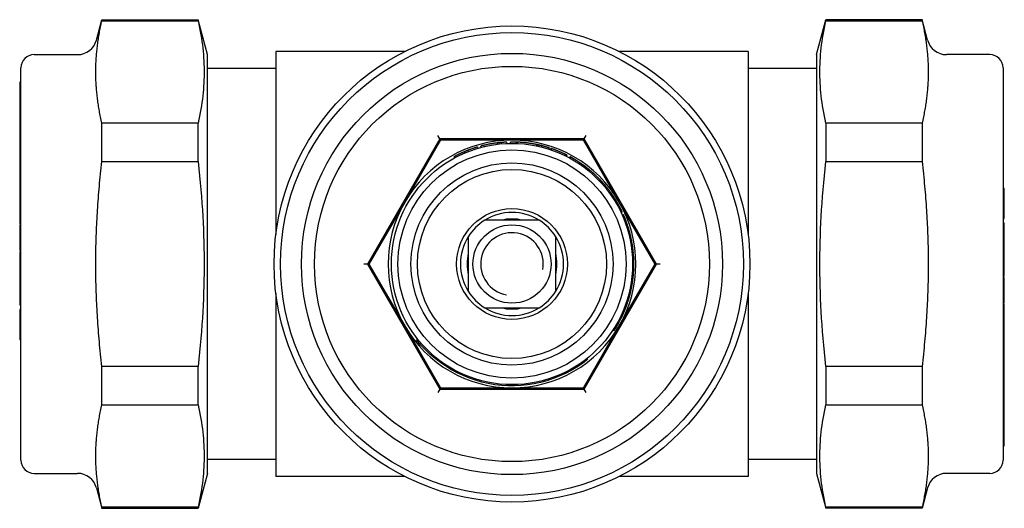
# Model space of a CAD drawing. Header units: millimetres. Extents: x 56 to 3776, y 27 to 364.
# Tile 9 of 15: x 280 to 356, y 327 to 364. Entities that reach past the tile are written whole.
import ezdxf

# ---------------------------------------------------------------- set-up
doc = ezdxf.new("R2010")
doc.units = ezdxf.units.MM
doc.layers.add('DETAIL', color=2, linetype='Continuous')

msp = doc.modelspace()

# ---------------------------------------------------------------- linework, layer by layer
at = {"layer": 'DETAIL'}
for p, q in [((286.06, 362.565), (286.481, 364.133)), ((286.481, 364.056), (286.481, 364.133)), ((286.481, 364.133), (293.858, 364.133)), ((286.481, 364.056), (293.858, 364.056)), ((293.858, 364.056), (293.858, 364.133)), ((294.576, 361.453), (293.858, 364.133)), ((341.303, 361.453), (342.021, 364.133)), ((342.021, 364.133), (342.021, 364.056)), ((349.398, 364.133), (342.021, 364.133)), ((342.021, 364.056), (349.398, 364.056)), ((349.398, 364.133), (349.398, 364.056)), ((349.818, 362.565), (349.398, 364.133)), ((281.276, 361.453), (284.611, 361.453)), ((294.576, 329.353), (294.576, 361.453)), ((299.829, 361.703), (299.829, 347.659)), ((309.731, 361.703), (299.829, 361.703)), ((336.049, 361.703), (326.147, 361.703)), ((336.049, 361.703), (336.049, 347.66)), ((341.303, 361.453), (341.303, 329.353)), ((354.603, 361.453), (351.267, 361.453)), ((280.276, 330.353), (280.276, 360.453)), ((299.829, 360.403), (294.576, 360.403)), ((341.303, 360.403), (336.049, 360.403)), ((355.603, 360.453), (355.603, 330.353)), ((280.176, 359.353), (280.176, 356.728)), ((280.276, 359.353), (280.176, 359.353)), ((280.176, 356.728), (280.176, 356.543)), ((280.276, 356.728), (280.176, 356.728)), ((280.176, 356.543), (280.176, 356.119)), ((280.276, 356.543), (280.176, 356.543)), ((280.176, 356.119), (280.176, 355.946)), ((280.276, 356.119), (280.176, 356.119)), ((280.176, 355.946), (280.176, 355.525)), ((280.276, 355.946), (280.176, 355.946)), ((286.481, 353.265), (286.481, 356.195)), ((293.858, 356.195), (286.481, 356.195)), ((293.858, 353.265), (293.858, 356.195)), ((342.021, 356.195), (342.021, 353.265)), ((349.398, 356.195), (342.021, 356.195)), ((349.398, 356.195), (349.398, 353.265)), ((280.176, 355.525), (280.176, 355.34)), ((280.276, 355.525), (280.176, 355.525)), ((280.276, 355.34), (280.176, 355.34)), ((280.176, 355.34), (280.176, 355.118)), ((280.176, 355.118), (280.176, 354.529)), ((280.276, 355.118), (280.176, 355.118)), ((312.397, 355.003), (306.854, 345.403)), ((312.397, 355.003), (312.257, 355.246)), ((312.397, 355.003), (312.455, 354.903)), ((323.482, 355.003), (312.397, 355.003)), ((323.482, 355.003), (323.424, 354.903)), ((323.482, 355.003), (323.622, 355.246)), ((329.024, 345.403), (323.482, 355.003)), ((280.176, 354.529), (280.176, 354.289)), ((280.276, 354.529), (280.176, 354.529)), ((280.176, 354.289), (280.176, 353.705)), ((280.276, 354.289), (280.176, 354.289)), ((312.455, 354.903), (309.712, 350.153)), ((317.939, 354.903), (312.455, 354.903)), ((315.345, 354.282), (315.317, 354.378)), ((315.564, 354.343), (315.538, 354.439)), ((315.813, 354.405), (315.79, 354.503)), ((316.865, 354.59), (316.854, 354.69)), ((317.139, 354.618), (317.13, 354.718)), ((317.558, 354.645), (317.554, 354.745)), ((317.826, 354.752), (317.824, 354.752)), ((317.825, 354.652), (317.824, 354.752)), ((317.827, 354.652), (317.826, 354.752)), ((323.424, 354.903), (317.939, 354.903)), ((318.293, 354.646), (318.297, 354.746)), ((318.392, 354.642), (318.397, 354.742)), ((319.816, 354.461), (319.836, 354.559)), ((319.92, 354.439), (319.941, 354.536)), ((320.016, 354.417), (320.039, 354.514)), ((320.212, 354.37), (320.236, 354.467)), ((320.777, 354.207), (320.808, 354.302)), ((320.895, 354.168), (320.927, 354.263)), ((320.974, 354.141), (321.007, 354.236)), ((326.167, 350.153), (323.424, 354.903)), ((280.176, 353.705), (280.176, 353.448)), ((280.276, 353.705), (280.176, 353.705)), ((313.556, 353.548), (313.508, 353.636)), ((313.541, 353.654), (313.539, 353.653)), ((313.586, 353.565), (313.539, 353.653)), ((313.588, 353.566), (313.541, 353.654)), ((314.337, 353.923), (314.298, 354.015)), ((314.607, 354.032), (314.571, 354.125)), ((322.056, 353.686), (322.101, 353.776)), ((322.129, 353.65), (322.174, 353.739)), ((322.34, 353.539), (322.387, 353.627)), ((322.413, 353.499), (322.461, 353.587)), ((280.276, 353.448), (280.176, 353.448)), ((280.176, 353.448), (280.176, 353.437)), ((280.176, 353.437), (280.176, 353.226)), ((280.276, 353.437), (280.176, 353.437)), ((280.176, 353.226), (280.176, 351.631)), ((280.276, 353.226), (280.176, 353.226)), ((286.481, 353.265), (293.858, 353.265)), ((323.403, 352.867), (323.462, 352.948)), ((323.468, 352.819), (323.528, 352.899)), ((323.64, 352.687), (323.702, 352.766)), ((323.677, 352.659), (323.739, 352.737)), ((323.678, 352.657), (323.74, 352.736)), ((323.74, 352.736), (323.739, 352.737)), ((342.021, 353.265), (349.398, 353.265)), ((280.176, 351.631), (280.176, 351.548)), ((280.276, 351.631), (280.176, 351.631)), ((280.176, 351.548), (280.176, 351.447)), ((280.276, 351.548), (280.176, 351.548)), ((280.176, 351.447), (280.176, 350.923)), ((280.276, 351.447), (280.176, 351.447)), ((324.635, 351.785), (324.707, 351.854)), ((324.739, 351.82), (324.667, 351.752)), ((324.719, 351.842), (324.707, 351.854)), ((324.825, 351.579), (324.9, 351.646)), ((324.827, 351.578), (324.901, 351.645)), ((324.901, 351.645), (324.9, 351.646)), ((355.603, 351.219), (355.703, 351.219)), ((355.703, 350.935), (355.703, 351.219)), ((280.176, 350.923), (280.176, 350.702)), ((280.276, 350.923), (280.176, 350.923)), ((280.176, 350.702), (280.176, 350.172)), ((280.276, 350.702), (280.176, 350.702)), ((325.621, 350.556), (325.704, 350.612)), ((325.73, 350.573), (325.647, 350.518)), ((325.714, 350.597), (325.704, 350.612)), ((355.603, 350.935), (355.703, 350.935)), ((355.703, 348.993), (355.703, 350.935)), ((280.176, 350.172), (280.176, 349.554)), ((280.276, 350.172), (280.176, 350.172)), ((309.712, 350.153), (306.97, 345.403)), ((325.965, 350.002), (326.052, 350.052)), ((326.044, 349.862), (326.131, 349.91)), ((328.909, 345.403), (326.167, 350.153)), ((280.176, 349.554), (280.176, 349.326)), ((280.276, 349.554), (280.176, 349.554)), ((280.176, 349.326), (280.176, 348.473)), ((280.276, 349.326), (280.176, 349.326)), ((326.31, 349.339), (326.4, 349.382)), ((326.398, 349.147), (326.489, 349.188)), ((355.603, 348.993), (355.703, 348.993)), ((355.703, 348.879), (355.703, 348.993)), ((280.276, 348.473), (280.176, 348.473)), ((280.176, 348.415), (280.176, 348.371)), ((280.276, 348.415), (280.176, 348.415)), ((280.176, 348.371), (280.176, 346.899)), ((280.276, 348.371), (280.176, 348.371)), ((320.032, 348.753), (315.847, 348.753)), ((355.603, 348.879), (355.703, 348.879)), ((355.603, 348.555), (355.703, 348.555)), ((355.603, 348.491), (355.703, 348.491)), ((355.603, 348.193), (355.703, 348.193)), ((355.703, 348.491), (355.703, 348.555)), ((355.703, 348.193), (355.703, 348.491)), ((355.703, 346.512), (355.703, 348.193)), ((314.589, 347.496), (314.589, 343.31)), ((321.289, 343.31), (321.289, 347.496)), ((326.787, 348.101), (326.883, 348.13)), ((326.859, 347.854), (326.955, 347.88)), ((280.176, 346.899), (280.176, 346.843)), ((280.276, 346.899), (280.176, 346.899)), ((280.176, 346.843), (280.176, 346.453)), ((280.276, 346.843), (280.176, 346.843)), ((327.082, 346.809), (327.181, 346.825)), ((280.176, 346.453), (280.176, 346.437)), ((280.276, 346.437), (280.176, 346.437)), ((280.176, 346.331), (280.176, 346.286)), ((280.276, 346.331), (280.176, 346.331)), ((280.176, 346.286), (280.176, 346.25)), ((280.276, 346.286), (280.176, 346.286)), ((280.176, 346.25), (280.176, 345.271)), ((280.276, 346.25), (280.176, 346.25)), ((327.12, 346.537), (327.219, 346.549)), ((327.149, 346.262), (327.249, 346.271)), ((327.158, 346.169), (327.257, 346.178)), ((327.161, 346.123), (327.261, 346.131)), ((355.603, 346.512), (355.703, 346.512)), ((355.603, 346.466), (355.703, 346.466)), ((355.703, 346.466), (355.703, 346.512)), ((355.703, 345.536), (355.703, 346.466)), ((280.176, 345.271), (280.176, 344.34)), ((306.854, 345.403), (306.574, 345.403)), ((306.854, 345.403), (306.97, 345.403)), ((306.854, 345.403), (312.397, 335.803)), ((306.97, 345.403), (309.712, 340.653)), ((323.482, 335.803), (329.024, 345.403)), ((326.167, 340.653), (328.909, 345.403)), ((329.024, 345.403), (328.909, 345.403)), ((329.304, 345.403), (329.024, 345.403)), ((355.703, 344.556), (355.703, 345.536)), ((327.149, 344.538), (327.248, 344.528)), ((327.159, 344.655), (327.259, 344.647)), ((355.603, 344.556), (355.703, 344.556)), ((355.603, 344.52), (355.703, 344.52)), ((355.603, 344.475), (355.703, 344.475)), ((355.703, 344.52), (355.703, 344.556)), ((355.703, 344.475), (355.703, 344.52)), ((280.176, 344.34), (280.176, 344.294)), ((280.276, 344.34), (280.176, 344.34)), ((280.176, 344.294), (280.176, 342.613)), ((280.276, 344.294), (280.176, 344.294)), ((327.1, 344.12), (327.199, 344.106)), ((327.101, 344.128), (327.2, 344.114)), ((327.113, 344.22), (327.213, 344.207)), ((355.603, 344.369), (355.703, 344.369)), ((355.603, 343.963), (355.703, 343.963)), ((355.603, 343.907), (355.703, 343.907)), ((355.703, 344.353), (355.703, 344.369)), ((355.703, 343.963), (355.703, 344.353)), ((355.703, 343.907), (355.703, 343.963)), ((355.703, 342.435), (355.703, 343.907)), ((299.829, 343.147), (299.829, 329.103)), ((326.98, 343.446), (327.078, 343.425)), ((326.993, 343.506), (327.091, 343.486)), ((336.049, 343.147), (336.049, 329.103)), ((280.176, 342.613), (280.176, 342.316)), ((280.276, 342.613), (280.176, 342.613)), ((280.176, 342.316), (280.176, 342.251)), ((280.276, 342.316), (280.176, 342.316)), ((280.276, 342.251), (280.176, 342.251)), ((355.603, 342.435), (355.703, 342.435)), ((355.603, 342.391), (355.703, 342.391)), ((355.603, 342.333), (355.703, 342.333)), ((355.703, 342.391), (355.703, 342.435)), ((355.703, 341.481), (355.703, 342.333)), ((280.176, 341.927), (280.176, 341.813)), ((280.276, 341.927), (280.176, 341.927)), ((280.176, 341.813), (280.176, 339.871)), ((280.276, 341.813), (280.176, 341.813)), ((315.847, 342.053), (320.032, 342.053)), ((326.378, 341.614), (326.469, 341.573)), ((326.417, 341.704), (326.509, 341.664)), ((326.437, 341.748), (326.529, 341.709)), ((326.526, 341.963), (326.619, 341.926)), ((326.554, 342.033), (326.647, 341.997)), ((355.603, 341.481), (355.703, 341.481)), ((355.703, 341.252), (355.703, 341.481)), ((309.712, 340.653), (312.455, 335.903)), ((323.424, 335.903), (326.167, 340.653)), ((355.603, 341.252), (355.703, 341.252)), ((355.603, 340.634), (355.703, 340.634)), ((355.703, 340.634), (355.703, 341.252)), ((355.703, 340.104), (355.703, 340.634)), ((325.69, 340.354), (325.774, 340.3)), ((355.603, 340.104), (355.703, 340.104)), ((355.603, 339.883), (355.703, 339.883)), ((355.703, 339.883), (355.703, 340.104)), ((355.703, 339.359), (355.703, 339.883)), ((280.176, 339.871), (280.176, 339.587)), ((280.276, 339.871), (280.176, 339.871)), ((280.276, 339.587), (280.176, 339.587)), ((310.704, 339.64), (310.625, 339.578)), ((355.603, 339.359), (355.703, 339.359)), ((355.603, 339.258), (355.703, 339.258)), ((355.603, 339.175), (355.703, 339.175)), ((355.703, 339.258), (355.703, 339.359)), ((355.703, 339.175), (355.703, 339.258)), ((355.703, 337.58), (355.703, 339.175)), ((323.679, 338.149), (323.741, 338.07)), ((286.481, 334.612), (286.481, 337.541)), ((293.858, 337.541), (286.481, 337.541)), ((293.858, 334.612), (293.858, 337.541)), ((342.021, 337.541), (342.021, 334.612)), ((349.398, 337.541), (342.021, 337.541)), ((349.398, 337.541), (349.398, 334.612)), ((355.603, 337.58), (355.703, 337.58)), ((355.603, 337.369), (355.703, 337.369)), ((355.603, 337.358), (355.703, 337.358)), ((355.603, 337.101), (355.703, 337.101)), ((355.703, 337.369), (355.703, 337.58)), ((355.703, 337.358), (355.703, 337.369)), ((355.703, 337.101), (355.703, 337.358)), ((355.703, 336.517), (355.703, 337.101)), ((355.603, 336.517), (355.703, 336.517)), ((355.603, 336.277), (355.703, 336.277)), ((355.703, 336.277), (355.703, 336.517)), ((355.703, 335.688), (355.703, 336.277)), ((312.397, 335.803), (312.257, 335.561)), ((312.397, 335.803), (312.455, 335.903)), ((312.397, 335.803), (323.482, 335.803)), ((312.455, 335.903), (317.939, 335.903)), ((317.939, 335.903), (323.424, 335.903)), ((323.482, 335.803), (323.424, 335.903)), ((323.622, 335.561), (323.482, 335.803)), ((355.603, 335.688), (355.703, 335.688)), ((355.603, 335.466), (355.703, 335.466)), ((355.703, 335.466), (355.703, 335.688)), ((355.703, 335.281), (355.703, 335.466)), ((286.481, 334.612), (293.858, 334.612)), ((342.021, 334.612), (349.398, 334.612)), ((355.603, 335.281), (355.703, 335.281)), ((355.603, 334.86), (355.703, 334.86)), ((355.603, 334.687), (355.703, 334.687)), ((355.703, 334.86), (355.703, 335.281)), ((355.703, 334.687), (355.703, 334.86)), ((355.703, 334.263), (355.703, 334.687)), ((355.603, 334.263), (355.703, 334.263)), ((355.603, 334.078), (355.703, 334.078)), ((355.703, 334.078), (355.703, 334.263)), ((355.703, 331.453), (355.703, 334.078)), ((355.603, 331.453), (355.703, 331.453)), ((299.829, 330.403), (294.576, 330.403)), ((341.303, 330.403), (336.049, 330.403)), ((281.276, 329.353), (284.611, 329.353)), ((294.576, 329.353), (293.858, 326.673)), ((341.303, 329.353), (342.021, 326.673)), ((354.603, 329.353), (351.267, 329.353)), ((309.731, 329.103), (299.829, 329.103)), ((336.049, 329.103), (326.147, 329.103)), ((286.06, 328.241), (286.481, 326.673)), ((349.818, 328.241), (349.398, 326.673)), ((286.481, 326.673), (286.481, 326.75)), ((293.858, 326.75), (286.481, 326.75)), ((286.481, 326.673), (293.858, 326.673)), ((293.858, 326.673), (293.858, 326.75)), ((342.021, 326.75), (342.021, 326.673)), ((349.398, 326.75), (342.021, 326.75)), ((349.398, 326.673), (342.021, 326.673)), ((349.398, 326.75), (349.398, 326.673))]:
    msp.add_line(p, q, dxfattribs=at)
at = {"layer": 'DETAIL', "flags": 128}
for points in [[(286.06, 361.301), (286.069, 361.412), (286.078, 361.523), (286.088, 361.635), (286.099, 361.746), (286.111, 361.858), (286.123, 361.97), (286.136, 362.082), (286.15, 362.195), (286.165, 362.308), (286.18, 362.421), (286.196, 362.534), (286.213, 362.648), (286.231, 362.763), (286.25, 362.878), (286.269, 362.993), (286.289, 363.109), (286.31, 363.225), (286.332, 363.342), (286.355, 363.459), (286.378, 363.577), (286.403, 363.696), (286.428, 363.815), (286.454, 363.936), (286.481, 364.056)], [(293.858, 364.056), (293.918, 363.78), (293.974, 363.508), (294.025, 363.24), (294.072, 362.977), (294.114, 362.717), (294.153, 362.461), (294.187, 362.207), (294.217, 361.956), (294.243, 361.708), (294.265, 361.461), (294.284, 361.216), (294.299, 360.972), (294.31, 360.73), (294.317, 360.488), (294.321, 360.246), (294.321, 360.005), (294.317, 359.763), (294.31, 359.521), (294.299, 359.279), (294.284, 359.035), (294.265, 358.79), (294.243, 358.543), (294.217, 358.295), (294.187, 358.044), (294.153, 357.79), (294.114, 357.534), (294.072, 357.274), (294.025, 357.011), (293.974, 356.743), (293.918, 356.471), (293.858, 356.195)], [(342.021, 356.195), (341.96, 356.471), (341.905, 356.743), (341.854, 357.011), (341.807, 357.274), (341.764, 357.534), (341.726, 357.79), (341.692, 358.044), (341.662, 358.295), (341.636, 358.543), (341.613, 358.79), (341.595, 359.035), (341.58, 359.279), (341.569, 359.521), (341.561, 359.763), (341.558, 360.005), (341.558, 360.246), (341.561, 360.488), (341.569, 360.73), (341.58, 360.972), (341.595, 361.216), (341.613, 361.461), (341.636, 361.708), (341.662, 361.956), (341.692, 362.207), (341.726, 362.461), (341.764, 362.717), (341.807, 362.977), (341.854, 363.24), (341.905, 363.508), (341.96, 363.78), (342.021, 364.056)], [(349.398, 364.056), (349.425, 363.936), (349.451, 363.815), (349.476, 363.696), (349.5, 363.577), (349.524, 363.459), (349.546, 363.342), (349.568, 363.225), (349.589, 363.109), (349.609, 362.993), (349.629, 362.878), (349.647, 362.763), (349.665, 362.648), (349.682, 362.534), (349.698, 362.421), (349.714, 362.308), (349.729, 362.195), (349.742, 362.082), (349.756, 361.97), (349.768, 361.858), (349.78, 361.746), (349.79, 361.635), (349.8, 361.523), (349.81, 361.412), (349.818, 361.301)], [(286.06, 358.95), (286.053, 359.048), (286.046, 359.147), (286.04, 359.247), (286.034, 359.347), (286.028, 359.448), (286.023, 359.547), (286.018, 359.647), (286.014, 359.745), (286.011, 359.843), (286.009, 359.939), (286.008, 360.033), (286.007, 360.126), (286.008, 360.218), (286.009, 360.312), (286.011, 360.408), (286.014, 360.506), (286.018, 360.604), (286.023, 360.704), (286.028, 360.803), (286.034, 360.904), (286.04, 361.004), (286.046, 361.104), (286.053, 361.203), (286.06, 361.301)], [(349.818, 361.301), (349.825, 361.203), (349.832, 361.104), (349.839, 361.004), (349.845, 360.904), (349.851, 360.803), (349.856, 360.704), (349.86, 360.604), (349.864, 360.506), (349.867, 360.408), (349.87, 360.312), (349.871, 360.218), (349.872, 360.126), (349.871, 360.033), (349.87, 359.939), (349.867, 359.843), (349.864, 359.745), (349.86, 359.647), (349.856, 359.547), (349.851, 359.448), (349.845, 359.347), (349.839, 359.247), (349.832, 359.147), (349.825, 359.048), (349.818, 358.95)], [(286.481, 356.195), (286.454, 356.315), (286.428, 356.436), (286.403, 356.555), (286.378, 356.674), (286.355, 356.792), (286.332, 356.909), (286.31, 357.026), (286.289, 357.142), (286.269, 357.258), (286.25, 357.373), (286.231, 357.488), (286.213, 357.603), (286.196, 357.717), (286.18, 357.83), (286.165, 357.943), (286.15, 358.056), (286.136, 358.169), (286.123, 358.281), (286.111, 358.393), (286.099, 358.505), (286.088, 358.616), (286.078, 358.728), (286.069, 358.839), (286.06, 358.95)], [(349.818, 358.95), (349.81, 358.839), (349.8, 358.728), (349.79, 358.616), (349.78, 358.505), (349.768, 358.393), (349.756, 358.281), (349.742, 358.169), (349.729, 358.056), (349.714, 357.943), (349.698, 357.83), (349.682, 357.717), (349.665, 357.603), (349.647, 357.488), (349.629, 357.373), (349.609, 357.258), (349.589, 357.142), (349.568, 357.026), (349.546, 356.909), (349.524, 356.792), (349.5, 356.674), (349.476, 356.555), (349.451, 356.436), (349.425, 356.315), (349.398, 356.195)], [(315.317, 354.378), (315.286, 354.369), (315.254, 354.359), (315.223, 354.35), (315.191, 354.34), (315.16, 354.33), (315.129, 354.321), (315.097, 354.311), (315.066, 354.301), (315.035, 354.29), (315.004, 354.28), (314.972, 354.27), (314.941, 354.259), (314.91, 354.249), (314.879, 354.238), (314.848, 354.227), (314.817, 354.216), (314.786, 354.205), (314.755, 354.194), (314.724, 354.183), (314.694, 354.172), (314.663, 354.16), (314.632, 354.149), (314.601, 354.137), (314.571, 354.125)], [(315.79, 354.503), (315.78, 354.5), (315.769, 354.498), (315.759, 354.495), (315.748, 354.493), (315.738, 354.49), (315.727, 354.488), (315.717, 354.485), (315.706, 354.482), (315.695, 354.48), (315.685, 354.477), (315.674, 354.475), (315.664, 354.472), (315.653, 354.469), (315.643, 354.467), (315.632, 354.464), (315.622, 354.461), (315.611, 354.459), (315.601, 354.456), (315.59, 354.453), (315.58, 354.45), (315.569, 354.448), (315.559, 354.445), (315.548, 354.442), (315.538, 354.439)], [(316.854, 354.69), (316.809, 354.684), (316.764, 354.679), (316.72, 354.673), (316.675, 354.667), (316.63, 354.661), (316.586, 354.655), (316.541, 354.648), (316.497, 354.641), (316.452, 354.634), (316.408, 354.627), (316.364, 354.619), (316.319, 354.612), (316.275, 354.604), (316.231, 354.596), (316.186, 354.587), (316.142, 354.579), (316.098, 354.57), (316.054, 354.561), (316.01, 354.552), (315.966, 354.542), (315.922, 354.533), (315.878, 354.523), (315.834, 354.513), (315.79, 354.503)], [(317.13, 354.718), (317.119, 354.717), (317.107, 354.716), (317.095, 354.715), (317.084, 354.714), (317.072, 354.713), (317.061, 354.712), (317.049, 354.711), (317.038, 354.71), (317.026, 354.708), (317.015, 354.707), (317.003, 354.706), (316.992, 354.705), (316.98, 354.704), (316.969, 354.703), (316.957, 354.701), (316.946, 354.7), (316.934, 354.699), (316.923, 354.698), (316.911, 354.696), (316.9, 354.695), (316.888, 354.694), (316.877, 354.692), (316.865, 354.691), (316.854, 354.69)], [(317.554, 354.745), (317.553, 354.745), (317.551, 354.745), (317.547, 354.745), (317.542, 354.745), (317.535, 354.744), (317.527, 354.744), (317.517, 354.744), (317.506, 354.743), (317.493, 354.742), (317.479, 354.742), (317.464, 354.741), (317.447, 354.74), (317.428, 354.739), (317.408, 354.738), (317.387, 354.737), (317.364, 354.735), (317.34, 354.734), (317.314, 354.732), (317.287, 354.73), (317.259, 354.728), (317.229, 354.726), (317.197, 354.724), (317.164, 354.721), (317.13, 354.718)], [(318.297, 354.746), (318.261, 354.748), (318.227, 354.749), (318.193, 354.75), (318.161, 354.75), (318.13, 354.751), (318.1, 354.752), (318.072, 354.752), (318.045, 354.752), (318.019, 354.753), (317.994, 354.753), (317.971, 354.753), (317.949, 354.753), (317.93, 354.753), (317.911, 354.753), (317.895, 354.753), (317.881, 354.753), (317.868, 354.753), (317.857, 354.753), (317.847, 354.753), (317.839, 354.753), (317.833, 354.752), (317.829, 354.752), (317.827, 354.752), (317.826, 354.752)], [(318.397, 354.742), (318.389, 354.742), (318.381, 354.743), (318.374, 354.743), (318.366, 354.743), (318.36, 354.744), (318.353, 354.744), (318.347, 354.744), (318.342, 354.744), (318.336, 354.745), (318.331, 354.745), (318.326, 354.745), (318.322, 354.745), (318.318, 354.745), (318.315, 354.746), (318.311, 354.746), (318.308, 354.746), (318.306, 354.746), (318.303, 354.746), (318.302, 354.746), (318.3, 354.746), (318.299, 354.746), (318.298, 354.746), (318.297, 354.746), (318.297, 354.746)], [(319.075, 354.684), (319.018, 354.691), (318.964, 354.697), (318.913, 354.702), (318.865, 354.707), (318.819, 354.712), (318.776, 354.716), (318.737, 354.719), (318.7, 354.722), (318.665, 354.725), (318.632, 354.727), (318.602, 354.73), (318.573, 354.732), (318.546, 354.733), (318.521, 354.735), (318.498, 354.736), (318.477, 354.738), (318.458, 354.739), (318.442, 354.74), (318.428, 354.74), (318.417, 354.741), (318.408, 354.741), (318.402, 354.742), (318.398, 354.742), (318.397, 354.742)], [(319.836, 354.559), (319.804, 354.565), (319.773, 354.572), (319.741, 354.578), (319.71, 354.584), (319.678, 354.59), (319.647, 354.596), (319.615, 354.602), (319.584, 354.607), (319.552, 354.613), (319.52, 354.618), (319.489, 354.624), (319.457, 354.629), (319.425, 354.634), (319.393, 354.639), (319.362, 354.644), (319.33, 354.649), (319.298, 354.654), (319.266, 354.658), (319.235, 354.663), (319.203, 354.667), (319.171, 354.672), (319.139, 354.676), (319.107, 354.68), (319.075, 354.684)], [(319.941, 354.536), (319.937, 354.537), (319.932, 354.538), (319.928, 354.539), (319.924, 354.54), (319.919, 354.541), (319.915, 354.542), (319.91, 354.543), (319.906, 354.544), (319.902, 354.545), (319.897, 354.546), (319.893, 354.547), (319.889, 354.548), (319.884, 354.549), (319.88, 354.55), (319.875, 354.55), (319.871, 354.551), (319.867, 354.552), (319.862, 354.553), (319.858, 354.554), (319.853, 354.555), (319.849, 354.556), (319.845, 354.557), (319.84, 354.558), (319.836, 354.559)], [(320.039, 354.514), (320.033, 354.516), (320.028, 354.517), (320.023, 354.518), (320.019, 354.519), (320.014, 354.52), (320.009, 354.521), (320.005, 354.522), (320, 354.523), (319.996, 354.524), (319.992, 354.525), (319.987, 354.526), (319.983, 354.527), (319.979, 354.528), (319.975, 354.529), (319.971, 354.53), (319.968, 354.53), (319.964, 354.531), (319.961, 354.532), (319.957, 354.533), (319.954, 354.534), (319.95, 354.534), (319.947, 354.535), (319.944, 354.536), (319.941, 354.536)], [(320.236, 354.467), (320.228, 354.469), (320.22, 354.471), (320.212, 354.473), (320.203, 354.475), (320.195, 354.477), (320.187, 354.479), (320.179, 354.481), (320.171, 354.483), (320.162, 354.485), (320.154, 354.487), (320.146, 354.489), (320.138, 354.491), (320.129, 354.493), (320.121, 354.495), (320.113, 354.497), (320.105, 354.499), (320.096, 354.501), (320.088, 354.503), (320.08, 354.505), (320.072, 354.507), (320.063, 354.509), (320.055, 354.511), (320.047, 354.512), (320.039, 354.514)], [(320.808, 354.302), (320.784, 354.31), (320.761, 354.317), (320.737, 354.325), (320.713, 354.332), (320.69, 354.339), (320.666, 354.347), (320.642, 354.354), (320.619, 354.361), (320.595, 354.368), (320.571, 354.375), (320.547, 354.382), (320.523, 354.389), (320.5, 354.396), (320.476, 354.402), (320.452, 354.409), (320.428, 354.416), (320.404, 354.422), (320.38, 354.429), (320.356, 354.435), (320.332, 354.442), (320.308, 354.448), (320.284, 354.454), (320.26, 354.46), (320.236, 354.467)], [(321.007, 354.236), (321, 354.238), (320.994, 354.24), (320.988, 354.242), (320.982, 354.244), (320.977, 354.246), (320.972, 354.248), (320.967, 354.249), (320.962, 354.251), (320.958, 354.252), (320.954, 354.254), (320.95, 354.255), (320.947, 354.256), (320.944, 354.257), (320.941, 354.258), (320.938, 354.259), (320.936, 354.26), (320.934, 354.261), (320.932, 354.261), (320.93, 354.262), (320.929, 354.262), (320.928, 354.263), (320.927, 354.263), (320.927, 354.263), (320.927, 354.263)], [(321.564, 354.022), (321.523, 354.039), (321.484, 354.055), (321.446, 354.071), (321.409, 354.085), (321.374, 354.1), (321.339, 354.113), (321.306, 354.126), (321.275, 354.138), (321.244, 354.149), (321.215, 354.16), (321.188, 354.171), (321.161, 354.18), (321.137, 354.189), (321.114, 354.198), (321.094, 354.205), (321.075, 354.211), (321.059, 354.217), (321.045, 354.222), (321.033, 354.226), (321.024, 354.23), (321.016, 354.232), (321.011, 354.234), (321.008, 354.235), (321.007, 354.236)], [(313.539, 353.653), (313.538, 353.652), (313.537, 353.652), (313.535, 353.651), (313.534, 353.65), (313.533, 353.65), (313.531, 353.649), (313.53, 353.648), (313.529, 353.647), (313.528, 353.647), (313.526, 353.646), (313.525, 353.645), (313.524, 353.645), (313.522, 353.644), (313.521, 353.643), (313.52, 353.643), (313.518, 353.642), (313.517, 353.641), (313.516, 353.641), (313.515, 353.64), (313.513, 353.639), (313.512, 353.638), (313.511, 353.638), (313.509, 353.637), (313.508, 353.636)], [(314.298, 354.015), (314.266, 354.001), (314.234, 353.988), (314.202, 353.974), (314.17, 353.96), (314.138, 353.945), (314.106, 353.931), (314.074, 353.917), (314.042, 353.902), (314.011, 353.888), (313.979, 353.873), (313.947, 353.858), (313.916, 353.843), (313.884, 353.828), (313.853, 353.813), (313.821, 353.797), (313.79, 353.782), (313.758, 353.766), (313.727, 353.751), (313.696, 353.735), (313.665, 353.719), (313.634, 353.703), (313.603, 353.687), (313.572, 353.67), (313.541, 353.654)], [(314.571, 354.125), (314.559, 354.121), (314.548, 354.116), (314.536, 354.112), (314.525, 354.107), (314.514, 354.103), (314.502, 354.098), (314.491, 354.094), (314.48, 354.089), (314.468, 354.085), (314.457, 354.08), (314.445, 354.076), (314.434, 354.071), (314.423, 354.067), (314.411, 354.062), (314.4, 354.057), (314.389, 354.053), (314.377, 354.048), (314.366, 354.043), (314.355, 354.039), (314.344, 354.034), (314.332, 354.029), (314.321, 354.025), (314.31, 354.02), (314.298, 354.015)], [(322.101, 353.776), (322.1, 353.776), (322.097, 353.778), (322.092, 353.78), (322.085, 353.784), (322.076, 353.788), (322.065, 353.794), (322.052, 353.8), (322.037, 353.808), (322.019, 353.816), (322, 353.825), (321.979, 353.835), (321.956, 353.846), (321.931, 353.858), (321.904, 353.871), (321.877, 353.884), (321.847, 353.897), (321.817, 353.911), (321.785, 353.926), (321.752, 353.941), (321.717, 353.956), (321.681, 353.972), (321.643, 353.988), (321.604, 354.005), (321.564, 354.022)], [(322.174, 353.739), (322.174, 353.739), (322.174, 353.739), (322.173, 353.74), (322.172, 353.74), (322.171, 353.741), (322.17, 353.741), (322.168, 353.742), (322.166, 353.743), (322.164, 353.744), (322.162, 353.745), (322.159, 353.747), (322.156, 353.748), (322.153, 353.75), (322.149, 353.752), (322.146, 353.753), (322.142, 353.755), (322.138, 353.758), (322.133, 353.76), (322.128, 353.762), (322.123, 353.765), (322.118, 353.767), (322.113, 353.77), (322.107, 353.773), (322.101, 353.776)], [(322.461, 353.587), (322.455, 353.59), (322.45, 353.593), (322.444, 353.596), (322.439, 353.599), (322.434, 353.602), (322.429, 353.605), (322.425, 353.607), (322.42, 353.609), (322.416, 353.612), (322.413, 353.614), (322.409, 353.615), (322.406, 353.617), (322.403, 353.619), (322.4, 353.62), (322.398, 353.622), (322.396, 353.623), (322.394, 353.624), (322.392, 353.625), (322.391, 353.625), (322.39, 353.626), (322.389, 353.627), (322.388, 353.627), (322.388, 353.627), (322.387, 353.627)], [(322.974, 353.282), (322.937, 353.305), (322.901, 353.328), (322.866, 353.35), (322.832, 353.37), (322.8, 353.39), (322.768, 353.409), (322.738, 353.428), (322.709, 353.445), (322.681, 353.461), (322.654, 353.477), (322.629, 353.492), (322.605, 353.506), (322.582, 353.519), (322.561, 353.531), (322.542, 353.542), (322.525, 353.551), (322.51, 353.56), (322.497, 353.567), (322.486, 353.573), (322.477, 353.578), (322.47, 353.582), (322.465, 353.585), (322.462, 353.586), (322.461, 353.587)], [(286.06, 347.754), (286.069, 347.976), (286.078, 348.199), (286.088, 348.422), (286.099, 348.645), (286.111, 348.868), (286.123, 349.092), (286.136, 349.317), (286.15, 349.542), (286.165, 349.768), (286.18, 349.994), (286.196, 350.221), (286.213, 350.449), (286.231, 350.678), (286.25, 350.907), (286.269, 351.138), (286.289, 351.369), (286.31, 351.602), (286.332, 351.836), (286.355, 352.07), (286.378, 352.307), (286.403, 352.544), (286.428, 352.783), (286.454, 353.023), (286.481, 353.265)], [(293.858, 353.265), (293.918, 352.711), (293.974, 352.167), (294.025, 351.632), (294.072, 351.106), (294.114, 350.586), (294.153, 350.073), (294.187, 349.566), (294.217, 349.065), (294.243, 348.567), (294.265, 348.074), (294.284, 347.584), (294.299, 347.097), (294.31, 346.611), (294.317, 346.127), (294.321, 345.644), (294.321, 345.162), (294.317, 344.679), (294.31, 344.195), (294.299, 343.71), (294.284, 343.222), (294.265, 342.732), (294.243, 342.239), (294.217, 341.742), (294.187, 341.24), (294.153, 340.733), (294.114, 340.22), (294.072, 339.7), (294.025, 339.174), (293.974, 338.639), (293.918, 338.095), (293.858, 337.541)], [(323.462, 352.948), (323.461, 352.949), (323.458, 352.951), (323.454, 352.954), (323.447, 352.959), (323.439, 352.964), (323.429, 352.972), (323.417, 352.98), (323.404, 352.99), (323.388, 353.001), (323.371, 353.014), (323.352, 353.027), (323.331, 353.042), (323.308, 353.058), (323.284, 353.075), (323.259, 353.092), (323.233, 353.11), (323.205, 353.129), (323.176, 353.149), (323.146, 353.17), (323.114, 353.191), (323.081, 353.212), (323.047, 353.235), (323.011, 353.258), (322.974, 353.282)], [(323.528, 352.899), (323.528, 352.899), (323.527, 352.899), (323.527, 352.9), (323.526, 352.9), (323.525, 352.901), (323.524, 352.902), (323.522, 352.903), (323.521, 352.905), (323.519, 352.906), (323.516, 352.908), (323.514, 352.909), (323.511, 352.911), (323.509, 352.914), (323.505, 352.916), (323.502, 352.918), (323.499, 352.921), (323.495, 352.924), (323.491, 352.927), (323.487, 352.93), (323.482, 352.933), (323.477, 352.937), (323.472, 352.94), (323.467, 352.944), (323.462, 352.948)], [(323.702, 352.766), (323.695, 352.772), (323.688, 352.777), (323.68, 352.783), (323.673, 352.789), (323.666, 352.794), (323.659, 352.8), (323.652, 352.805), (323.644, 352.811), (323.637, 352.816), (323.63, 352.822), (323.623, 352.828), (323.615, 352.833), (323.608, 352.839), (323.601, 352.844), (323.594, 352.85), (323.586, 352.855), (323.579, 352.861), (323.572, 352.866), (323.564, 352.872), (323.557, 352.877), (323.55, 352.883), (323.543, 352.888), (323.535, 352.894), (323.528, 352.899)], [(324.23, 352.321), (324.194, 352.353), (324.159, 352.385), (324.125, 352.415), (324.092, 352.443), (324.061, 352.471), (324.03, 352.497), (324.001, 352.522), (323.973, 352.545), (323.947, 352.568), (323.921, 352.589), (323.897, 352.609), (323.875, 352.628), (323.853, 352.645), (323.834, 352.661), (323.816, 352.675), (323.8, 352.688), (323.786, 352.699), (323.774, 352.709), (323.764, 352.717), (323.755, 352.724), (323.749, 352.729), (323.744, 352.733), (323.741, 352.735), (323.74, 352.736)], [(342.021, 337.541), (341.96, 338.095), (341.905, 338.639), (341.854, 339.174), (341.807, 339.7), (341.764, 340.22), (341.726, 340.733), (341.692, 341.24), (341.662, 341.742), (341.636, 342.239), (341.613, 342.732), (341.595, 343.222), (341.58, 343.71), (341.569, 344.195), (341.561, 344.679), (341.558, 345.162), (341.558, 345.644), (341.561, 346.127), (341.569, 346.611), (341.58, 347.097), (341.595, 347.584), (341.613, 348.074), (341.636, 348.567), (341.662, 349.065), (341.692, 349.566), (341.726, 350.073), (341.764, 350.586), (341.807, 351.106), (341.854, 351.632), (341.905, 352.167), (341.96, 352.711), (342.021, 353.265)], [(349.398, 353.265), (349.425, 353.023), (349.451, 352.783), (349.476, 352.544), (349.5, 352.307), (349.524, 352.07), (349.546, 351.836), (349.568, 351.602), (349.589, 351.369), (349.609, 351.138), (349.629, 350.907), (349.647, 350.678), (349.665, 350.449), (349.682, 350.221), (349.698, 349.994), (349.714, 349.768), (349.729, 349.542), (349.742, 349.317), (349.756, 349.092), (349.768, 348.868), (349.78, 348.645), (349.79, 348.422), (349.8, 348.199), (349.81, 347.976), (349.818, 347.754)], [(324.707, 351.854), (324.703, 351.858), (324.698, 351.864), (324.691, 351.871), (324.683, 351.879), (324.674, 351.889), (324.663, 351.901), (324.651, 351.913), (324.637, 351.927), (324.622, 351.943), (324.605, 351.96), (324.587, 351.978), (324.567, 351.998), (324.546, 352.019), (324.524, 352.041), (324.5, 352.065), (324.476, 352.089), (324.45, 352.114), (324.422, 352.141), (324.394, 352.168), (324.364, 352.197), (324.332, 352.226), (324.299, 352.257), (324.265, 352.288), (324.23, 352.321)], [(324.739, 351.82), (324.739, 351.82), (324.739, 351.82), (324.739, 351.821), (324.739, 351.821), (324.739, 351.821), (324.738, 351.822), (324.738, 351.822), (324.737, 351.823), (324.737, 351.823), (324.736, 351.824), (324.735, 351.825), (324.734, 351.826), (324.734, 351.827), (324.733, 351.828), (324.732, 351.829), (324.73, 351.83), (324.729, 351.831), (324.728, 351.832), (324.727, 351.834), (324.725, 351.835), (324.724, 351.837), (324.722, 351.838), (324.721, 351.84), (324.719, 351.842)], [(324.806, 351.749), (324.802, 351.753), (324.799, 351.757), (324.795, 351.761), (324.792, 351.764), (324.788, 351.768), (324.785, 351.772), (324.782, 351.775), (324.779, 351.778), (324.776, 351.782), (324.773, 351.785), (324.77, 351.788), (324.767, 351.791), (324.764, 351.794), (324.762, 351.797), (324.759, 351.8), (324.757, 351.802), (324.754, 351.805), (324.752, 351.807), (324.75, 351.81), (324.747, 351.812), (324.745, 351.814), (324.743, 351.816), (324.741, 351.818), (324.739, 351.82)], [(324.9, 351.646), (324.896, 351.65), (324.892, 351.655), (324.888, 351.659), (324.884, 351.663), (324.88, 351.668), (324.876, 351.672), (324.873, 351.676), (324.869, 351.681), (324.865, 351.685), (324.861, 351.689), (324.857, 351.693), (324.853, 351.698), (324.849, 351.702), (324.845, 351.706), (324.841, 351.711), (324.838, 351.715), (324.834, 351.719), (324.83, 351.723), (324.826, 351.728), (324.822, 351.732), (324.818, 351.736), (324.814, 351.74), (324.81, 351.745), (324.806, 351.749)], [(325.313, 351.152), (325.283, 351.191), (325.254, 351.228), (325.225, 351.263), (325.198, 351.297), (325.172, 351.329), (325.146, 351.36), (325.122, 351.389), (325.098, 351.417), (325.076, 351.444), (325.054, 351.469), (325.034, 351.493), (325.015, 351.515), (324.997, 351.536), (324.98, 351.555), (324.965, 351.572), (324.952, 351.587), (324.94, 351.601), (324.93, 351.613), (324.921, 351.622), (324.914, 351.63), (324.908, 351.637), (324.904, 351.641), (324.902, 351.644), (324.901, 351.645)], [(325.704, 350.612), (325.701, 350.617), (325.697, 350.623), (325.691, 350.631), (325.685, 350.641), (325.677, 350.652), (325.668, 350.665), (325.658, 350.68), (325.647, 350.696), (325.635, 350.714), (325.621, 350.733), (325.606, 350.755), (325.59, 350.777), (325.573, 350.802), (325.555, 350.827), (325.536, 350.854), (325.516, 350.882), (325.494, 350.912), (325.472, 350.942), (325.448, 350.974), (325.423, 351.008), (325.398, 351.042), (325.371, 351.078), (325.342, 351.114), (325.313, 351.152)], [(325.73, 350.573), (325.73, 350.573), (325.73, 350.573), (325.73, 350.573), (325.73, 350.574), (325.729, 350.574), (325.729, 350.574), (325.729, 350.575), (325.728, 350.576), (325.728, 350.576), (325.727, 350.577), (325.727, 350.578), (325.726, 350.579), (325.725, 350.58), (325.725, 350.581), (325.724, 350.582), (325.723, 350.584), (325.722, 350.585), (325.721, 350.587), (325.72, 350.588), (325.719, 350.59), (325.718, 350.592), (325.716, 350.593), (325.715, 350.595), (325.714, 350.597)], [(326.052, 350.052), (326.039, 350.074), (326.026, 350.096), (326.013, 350.118), (326.001, 350.14), (325.988, 350.162), (325.975, 350.184), (325.961, 350.206), (325.948, 350.228), (325.935, 350.25), (325.922, 350.271), (325.909, 350.293), (325.895, 350.315), (325.882, 350.337), (325.868, 350.358), (325.855, 350.38), (325.841, 350.402), (325.827, 350.423), (325.814, 350.445), (325.8, 350.466), (325.786, 350.487), (325.772, 350.509), (325.758, 350.53), (325.744, 350.552), (325.73, 350.573)], [(326.131, 349.91), (326.128, 349.916), (326.125, 349.922), (326.121, 349.928), (326.118, 349.934), (326.115, 349.94), (326.112, 349.946), (326.108, 349.952), (326.105, 349.958), (326.102, 349.964), (326.098, 349.969), (326.095, 349.975), (326.092, 349.981), (326.089, 349.987), (326.085, 349.993), (326.082, 349.999), (326.079, 350.005), (326.075, 350.011), (326.072, 350.017), (326.069, 350.022), (326.065, 350.028), (326.062, 350.034), (326.058, 350.04), (326.055, 350.046), (326.052, 350.052)], [(326.4, 349.382), (326.386, 349.414), (326.371, 349.444), (326.356, 349.474), (326.342, 349.504), (326.328, 349.532), (326.314, 349.56), (326.301, 349.587), (326.288, 349.614), (326.274, 349.64), (326.262, 349.665), (326.249, 349.689), (326.237, 349.713), (326.225, 349.735), (326.214, 349.757), (326.203, 349.777), (326.193, 349.797), (326.183, 349.815), (326.174, 349.832), (326.165, 349.848), (326.157, 349.862), (326.15, 349.876), (326.143, 349.889), (326.137, 349.9), (326.131, 349.91)], [(326.883, 348.13), (326.869, 348.175), (326.855, 348.22), (326.841, 348.265), (326.826, 348.31), (326.811, 348.355), (326.796, 348.399), (326.781, 348.444), (326.766, 348.488), (326.75, 348.533), (326.734, 348.577), (326.718, 348.621), (326.702, 348.665), (326.685, 348.709), (326.669, 348.753), (326.652, 348.797), (326.634, 348.841), (326.617, 348.885), (326.599, 348.928), (326.582, 348.972), (326.563, 349.015), (326.545, 349.058), (326.527, 349.102), (326.508, 349.145), (326.489, 349.188)], [(286.06, 343.052), (286.053, 343.249), (286.046, 343.447), (286.04, 343.646), (286.034, 343.847), (286.028, 344.047), (286.023, 344.247), (286.018, 344.446), (286.014, 344.643), (286.011, 344.838), (286.009, 345.03), (286.008, 345.219), (286.007, 345.403), (286.008, 345.588), (286.009, 345.776), (286.011, 345.968), (286.014, 346.163), (286.018, 346.36), (286.023, 346.559), (286.028, 346.759), (286.034, 346.959), (286.04, 347.16), (286.046, 347.359), (286.053, 347.558), (286.06, 347.754)], [(326.955, 347.88), (326.952, 347.891), (326.949, 347.901), (326.947, 347.912), (326.944, 347.922), (326.941, 347.933), (326.938, 347.943), (326.935, 347.954), (326.932, 347.964), (326.929, 347.974), (326.926, 347.985), (326.923, 347.995), (326.92, 348.006), (326.917, 348.016), (326.914, 348.027), (326.911, 348.037), (326.908, 348.047), (326.905, 348.058), (326.901, 348.068), (326.898, 348.079), (326.895, 348.089), (326.892, 348.099), (326.889, 348.11), (326.886, 348.12), (326.883, 348.13)], [(327.181, 346.825), (327.174, 346.869), (327.167, 346.914), (327.159, 346.958), (327.152, 347.002), (327.144, 347.047), (327.136, 347.091), (327.128, 347.135), (327.119, 347.179), (327.11, 347.224), (327.102, 347.268), (327.092, 347.312), (327.083, 347.356), (327.074, 347.4), (327.064, 347.444), (327.054, 347.488), (327.044, 347.532), (327.034, 347.575), (327.023, 347.619), (327.012, 347.663), (327.001, 347.706), (326.99, 347.75), (326.979, 347.794), (326.967, 347.837), (326.955, 347.88)], [(349.818, 347.754), (349.825, 347.558), (349.832, 347.359), (349.839, 347.16), (349.845, 346.959), (349.851, 346.759), (349.856, 346.559), (349.86, 346.36), (349.864, 346.163), (349.867, 345.968), (349.87, 345.776), (349.871, 345.588), (349.872, 345.403), (349.871, 345.219), (349.87, 345.03), (349.867, 344.838), (349.864, 344.643), (349.86, 344.446), (349.856, 344.247), (349.851, 344.047), (349.845, 343.847), (349.839, 343.646), (349.832, 343.447), (349.825, 343.249), (349.818, 343.052)], [(327.219, 346.549), (327.217, 346.561), (327.216, 346.572), (327.214, 346.584), (327.213, 346.595), (327.212, 346.607), (327.21, 346.618), (327.209, 346.63), (327.207, 346.641), (327.205, 346.653), (327.204, 346.664), (327.202, 346.676), (327.201, 346.687), (327.199, 346.699), (327.198, 346.71), (327.196, 346.722), (327.194, 346.733), (327.193, 346.744), (327.191, 346.756), (327.189, 346.767), (327.188, 346.779), (327.186, 346.79), (327.184, 346.802), (327.182, 346.813), (327.181, 346.825)], [(327.249, 346.271), (327.248, 346.283), (327.247, 346.294), (327.246, 346.306), (327.245, 346.318), (327.243, 346.329), (327.242, 346.341), (327.241, 346.352), (327.24, 346.364), (327.239, 346.376), (327.237, 346.387), (327.236, 346.399), (327.235, 346.41), (327.234, 346.422), (327.232, 346.434), (327.231, 346.445), (327.23, 346.457), (327.228, 346.468), (327.227, 346.48), (327.226, 346.492), (327.224, 346.503), (327.223, 346.515), (327.222, 346.526), (327.22, 346.538), (327.219, 346.549)], [(327.261, 346.131), (327.261, 346.133), (327.261, 346.135), (327.261, 346.137), (327.26, 346.139), (327.26, 346.141), (327.26, 346.143), (327.26, 346.144), (327.26, 346.146), (327.26, 346.148), (327.259, 346.15), (327.259, 346.152), (327.259, 346.154), (327.259, 346.156), (327.259, 346.158), (327.259, 346.16), (327.259, 346.162), (327.258, 346.164), (327.258, 346.166), (327.258, 346.168), (327.258, 346.17), (327.258, 346.172), (327.258, 346.174), (327.257, 346.176), (327.257, 346.178)], [(327.259, 344.647), (327.264, 344.709), (327.268, 344.771), (327.272, 344.832), (327.275, 344.894), (327.279, 344.956), (327.281, 345.018), (327.284, 345.08), (327.286, 345.141), (327.287, 345.203), (327.288, 345.265), (327.289, 345.327), (327.289, 345.389), (327.289, 345.451), (327.289, 345.513), (327.288, 345.575), (327.286, 345.636), (327.285, 345.698), (327.283, 345.76), (327.28, 345.822), (327.277, 345.884), (327.274, 345.946), (327.27, 346.007), (327.266, 346.069), (327.261, 346.131)], [(327.213, 344.207), (327.214, 344.221), (327.216, 344.234), (327.218, 344.247), (327.219, 344.261), (327.221, 344.274), (327.223, 344.287), (327.224, 344.301), (327.226, 344.314), (327.227, 344.327), (327.229, 344.341), (327.23, 344.354), (327.232, 344.368), (327.233, 344.381), (327.235, 344.394), (327.236, 344.408), (327.238, 344.421), (327.239, 344.434), (327.24, 344.448), (327.242, 344.461), (327.243, 344.475), (327.244, 344.488), (327.246, 344.501), (327.247, 344.515), (327.248, 344.528)], [(327.248, 344.528), (327.249, 344.533), (327.249, 344.538), (327.25, 344.543), (327.25, 344.548), (327.251, 344.553), (327.251, 344.558), (327.252, 344.563), (327.252, 344.568), (327.252, 344.573), (327.253, 344.578), (327.253, 344.583), (327.254, 344.588), (327.254, 344.593), (327.255, 344.598), (327.255, 344.603), (327.255, 344.607), (327.256, 344.612), (327.256, 344.617), (327.257, 344.622), (327.257, 344.627), (327.258, 344.632), (327.258, 344.637), (327.258, 344.642), (327.259, 344.647)], [(327.091, 343.486), (327.096, 343.512), (327.101, 343.537), (327.107, 343.563), (327.112, 343.589), (327.117, 343.615), (327.122, 343.64), (327.127, 343.666), (327.131, 343.692), (327.136, 343.718), (327.141, 343.744), (327.146, 343.769), (327.15, 343.795), (327.155, 343.821), (327.159, 343.847), (327.163, 343.873), (327.168, 343.899), (327.172, 343.925), (327.176, 343.951), (327.18, 343.977), (327.184, 344.003), (327.188, 344.029), (327.192, 344.054), (327.195, 344.08), (327.199, 344.106)], [(327.2, 344.114), (327.201, 344.118), (327.201, 344.122), (327.202, 344.126), (327.202, 344.13), (327.203, 344.134), (327.203, 344.137), (327.204, 344.141), (327.204, 344.145), (327.205, 344.149), (327.205, 344.153), (327.206, 344.157), (327.206, 344.161), (327.207, 344.165), (327.207, 344.169), (327.208, 344.172), (327.209, 344.176), (327.209, 344.18), (327.21, 344.184), (327.21, 344.188), (327.211, 344.192), (327.211, 344.196), (327.212, 344.2), (327.212, 344.203), (327.213, 344.207)], [(286.481, 337.541), (286.454, 337.783), (286.428, 338.023), (286.403, 338.262), (286.378, 338.5), (286.355, 338.736), (286.332, 338.971), (286.31, 339.204), (286.289, 339.437), (286.269, 339.668), (286.25, 339.899), (286.231, 340.129), (286.213, 340.357), (286.196, 340.585), (286.18, 340.812), (286.165, 341.039), (286.15, 341.264), (286.136, 341.489), (286.123, 341.714), (286.111, 341.938), (286.099, 342.161), (286.088, 342.385), (286.078, 342.607), (286.069, 342.83), (286.06, 343.052)], [(326.884, 342.679), (326.9, 342.733), (326.915, 342.785), (326.93, 342.836), (326.944, 342.885), (326.957, 342.933), (326.97, 342.979), (326.982, 343.024), (326.993, 343.067), (327.003, 343.108), (327.013, 343.146), (327.022, 343.182), (327.03, 343.216), (327.037, 343.247), (327.044, 343.276), (327.05, 343.302), (327.056, 343.326), (327.061, 343.348), (327.065, 343.366), (327.068, 343.383), (327.071, 343.396), (327.074, 343.407), (327.076, 343.416), (327.077, 343.421), (327.078, 343.425)], [(327.078, 343.425), (327.079, 343.43), (327.08, 343.434), (327.081, 343.439), (327.082, 343.443), (327.083, 343.447), (327.083, 343.451), (327.084, 343.455), (327.085, 343.459), (327.086, 343.462), (327.086, 343.465), (327.087, 343.468), (327.087, 343.471), (327.088, 343.473), (327.088, 343.475), (327.089, 343.477), (327.089, 343.479), (327.09, 343.481), (327.09, 343.482), (327.09, 343.483), (327.09, 343.484), (327.09, 343.485), (327.091, 343.485), (327.091, 343.486), (327.091, 343.486)], [(349.818, 343.052), (349.81, 342.83), (349.8, 342.607), (349.79, 342.385), (349.78, 342.161), (349.768, 341.938), (349.756, 341.714), (349.742, 341.489), (349.729, 341.264), (349.714, 341.039), (349.698, 340.812), (349.682, 340.585), (349.665, 340.357), (349.647, 340.129), (349.629, 339.899), (349.609, 339.668), (349.589, 339.437), (349.568, 339.204), (349.546, 338.971), (349.524, 338.736), (349.5, 338.5), (349.476, 338.262), (349.451, 338.023), (349.425, 337.783), (349.398, 337.541)], [(326.647, 341.997), (326.647, 341.998), (326.649, 342.002), (326.651, 342.008), (326.655, 342.017), (326.659, 342.029), (326.665, 342.043), (326.671, 342.06), (326.678, 342.079), (326.687, 342.101), (326.696, 342.125), (326.706, 342.151), (326.716, 342.18), (326.728, 342.212), (326.74, 342.246), (326.753, 342.282), (326.767, 342.321), (326.781, 342.361), (326.795, 342.403), (326.809, 342.446), (326.824, 342.49), (326.839, 342.535), (326.854, 342.582), (326.869, 342.63), (326.884, 342.679)], [(326.167, 340.962), (326.194, 341.013), (326.22, 341.061), (326.244, 341.106), (326.266, 341.15), (326.287, 341.19), (326.306, 341.229), (326.324, 341.265), (326.34, 341.298), (326.355, 341.329), (326.369, 341.359), (326.383, 341.387), (326.395, 341.413), (326.407, 341.437), (326.417, 341.46), (326.427, 341.481), (326.436, 341.5), (326.443, 341.517), (326.45, 341.532), (326.456, 341.544), (326.461, 341.554), (326.464, 341.562), (326.467, 341.568), (326.468, 341.572), (326.469, 341.573)], [(326.469, 341.573), (326.472, 341.58), (326.475, 341.587), (326.478, 341.594), (326.481, 341.601), (326.484, 341.607), (326.487, 341.613), (326.489, 341.618), (326.491, 341.623), (326.493, 341.628), (326.496, 341.633), (326.497, 341.637), (326.499, 341.641), (326.501, 341.645), (326.502, 341.648), (326.504, 341.651), (326.505, 341.654), (326.506, 341.656), (326.507, 341.658), (326.507, 341.66), (326.508, 341.661), (326.509, 341.663), (326.509, 341.663), (326.509, 341.664), (326.509, 341.664)], [(326.509, 341.664), (326.51, 341.666), (326.511, 341.668), (326.512, 341.67), (326.512, 341.671), (326.513, 341.673), (326.514, 341.675), (326.515, 341.677), (326.516, 341.679), (326.516, 341.681), (326.517, 341.683), (326.518, 341.684), (326.519, 341.686), (326.52, 341.688), (326.521, 341.69), (326.521, 341.692), (326.522, 341.694), (326.523, 341.696), (326.524, 341.698), (326.525, 341.699), (326.525, 341.701), (326.526, 341.703), (326.527, 341.705), (326.528, 341.707), (326.529, 341.709)], [(326.529, 341.709), (326.532, 341.718), (326.536, 341.727), (326.54, 341.736), (326.544, 341.745), (326.548, 341.754), (326.552, 341.763), (326.555, 341.772), (326.559, 341.781), (326.563, 341.79), (326.567, 341.799), (326.571, 341.808), (326.574, 341.817), (326.578, 341.826), (326.582, 341.835), (326.586, 341.844), (326.589, 341.853), (326.593, 341.862), (326.597, 341.871), (326.6, 341.88), (326.604, 341.889), (326.608, 341.898), (326.611, 341.908), (326.615, 341.917), (326.619, 341.926)], [(326.619, 341.926), (326.62, 341.929), (326.621, 341.932), (326.622, 341.935), (326.623, 341.938), (326.625, 341.94), (326.626, 341.943), (326.627, 341.946), (326.628, 341.949), (326.629, 341.952), (326.63, 341.955), (326.632, 341.958), (326.633, 341.961), (326.634, 341.964), (326.635, 341.967), (326.636, 341.97), (326.637, 341.973), (326.639, 341.976), (326.64, 341.979), (326.641, 341.982), (326.642, 341.985), (326.643, 341.988), (326.644, 341.991), (326.646, 341.994), (326.647, 341.997)], [(325.774, 340.3), (325.791, 340.326), (325.809, 340.353), (325.826, 340.381), (325.843, 340.408), (325.86, 340.435), (325.877, 340.462), (325.894, 340.489), (325.911, 340.517), (325.928, 340.544), (325.944, 340.572), (325.961, 340.599), (325.977, 340.627), (325.994, 340.654), (326.01, 340.682), (326.026, 340.71), (326.042, 340.738), (326.058, 340.766), (326.074, 340.793), (326.09, 340.821), (326.106, 340.849), (326.121, 340.878), (326.137, 340.906), (326.152, 340.934), (326.167, 340.962)], [(323.741, 338.07), (323.336, 337.768), (322.915, 337.489), (322.479, 337.234), (322.031, 337.002), (321.57, 336.795), (321.099, 336.612), (320.619, 336.455), (320.131, 336.323), (319.637, 336.217), (319.139, 336.137), (318.636, 336.084), (318.132, 336.058), (317.627, 336.06), (317.123, 336.089), (316.621, 336.147), (316.123, 336.232), (315.631, 336.345), (315.146, 336.485), (314.669, 336.651), (314.201, 336.842), (313.744, 337.057), (313.299, 337.296), (312.867, 337.559), (312.45, 337.843), (312.048, 338.15), (311.664, 338.477), (311.298, 338.825), (310.951, 339.192), (310.625, 339.578)], [(286.06, 331.856), (286.069, 331.967), (286.078, 332.078), (286.088, 332.19), (286.099, 332.301), (286.111, 332.413), (286.123, 332.525), (286.136, 332.638), (286.15, 332.75), (286.165, 332.863), (286.18, 332.976), (286.196, 333.09), (286.213, 333.204), (286.231, 333.318), (286.25, 333.433), (286.269, 333.548), (286.289, 333.664), (286.31, 333.78), (286.332, 333.897), (286.355, 334.014), (286.378, 334.132), (286.403, 334.251), (286.428, 334.371), (286.454, 334.491), (286.481, 334.612)], [(293.858, 334.612), (293.918, 334.335), (293.974, 334.063), (294.025, 333.795), (294.072, 333.532), (294.114, 333.272), (294.153, 333.016), (294.187, 332.762), (294.217, 332.511), (294.243, 332.263), (294.265, 332.016), (294.284, 331.771), (294.299, 331.527), (294.31, 331.285), (294.317, 331.043), (294.321, 330.801), (294.321, 330.56), (294.317, 330.318), (294.31, 330.077), (294.299, 329.834), (294.284, 329.59), (294.265, 329.345), (294.243, 329.099), (294.217, 328.85), (294.187, 328.599), (294.153, 328.346), (294.114, 328.089), (294.072, 327.829), (294.025, 327.566), (293.974, 327.298), (293.918, 327.027), (293.858, 326.75)], [(342.021, 326.75), (341.96, 327.027), (341.905, 327.298), (341.854, 327.566), (341.807, 327.829), (341.764, 328.089), (341.726, 328.346), (341.692, 328.599), (341.662, 328.85), (341.636, 329.099), (341.613, 329.345), (341.595, 329.59), (341.58, 329.834), (341.569, 330.077), (341.561, 330.318), (341.558, 330.56), (341.558, 330.801), (341.561, 331.043), (341.569, 331.285), (341.58, 331.527), (341.595, 331.771), (341.613, 332.016), (341.636, 332.263), (341.662, 332.511), (341.692, 332.762), (341.726, 333.016), (341.764, 333.272), (341.807, 333.532), (341.854, 333.795), (341.905, 334.063), (341.96, 334.335), (342.021, 334.612)], [(349.398, 334.612), (349.425, 334.491), (349.451, 334.371), (349.476, 334.251), (349.5, 334.132), (349.524, 334.014), (349.546, 333.897), (349.568, 333.78), (349.589, 333.664), (349.609, 333.548), (349.629, 333.433), (349.647, 333.318), (349.665, 333.204), (349.682, 333.09), (349.698, 332.976), (349.714, 332.863), (349.729, 332.75), (349.742, 332.638), (349.756, 332.525), (349.768, 332.413), (349.78, 332.301), (349.79, 332.19), (349.8, 332.078), (349.81, 331.967), (349.818, 331.856)], [(286.06, 329.505), (286.053, 329.603), (286.046, 329.703), (286.04, 329.802), (286.034, 329.902), (286.028, 330.003), (286.023, 330.103), (286.018, 330.202), (286.014, 330.301), (286.011, 330.398), (286.009, 330.494), (286.008, 330.588), (286.007, 330.681), (286.008, 330.773), (286.009, 330.867), (286.011, 330.963), (286.014, 331.061), (286.018, 331.159), (286.023, 331.259), (286.028, 331.359), (286.034, 331.459), (286.04, 331.559), (286.046, 331.659), (286.053, 331.758), (286.06, 331.856)], [(349.818, 331.856), (349.825, 331.758), (349.832, 331.659), (349.839, 331.559), (349.845, 331.459), (349.851, 331.359), (349.856, 331.259), (349.86, 331.159), (349.864, 331.061), (349.867, 330.963), (349.87, 330.867), (349.871, 330.773), (349.872, 330.681), (349.871, 330.588), (349.87, 330.494), (349.867, 330.398), (349.864, 330.301), (349.86, 330.202), (349.856, 330.103), (349.851, 330.003), (349.845, 329.902), (349.839, 329.802), (349.832, 329.703), (349.825, 329.603), (349.818, 329.505)], [(286.481, 326.75), (286.454, 326.871), (286.428, 326.991), (286.403, 327.11), (286.378, 327.229), (286.355, 327.347), (286.332, 327.464), (286.31, 327.581), (286.289, 327.698), (286.269, 327.813), (286.25, 327.929), (286.231, 328.043), (286.213, 328.158), (286.196, 328.272), (286.18, 328.385), (286.165, 328.498), (286.15, 328.611), (286.136, 328.724), (286.123, 328.836), (286.111, 328.948), (286.099, 329.06), (286.088, 329.171), (286.078, 329.283), (286.069, 329.394), (286.06, 329.505)], [(349.818, 329.505), (349.81, 329.394), (349.8, 329.283), (349.79, 329.171), (349.78, 329.06), (349.768, 328.948), (349.756, 328.836), (349.742, 328.724), (349.729, 328.611), (349.714, 328.498), (349.698, 328.385), (349.682, 328.272), (349.665, 328.158), (349.647, 328.043), (349.629, 327.929), (349.609, 327.813), (349.589, 327.698), (349.568, 327.581), (349.546, 327.464), (349.524, 327.347), (349.5, 327.229), (349.476, 327.11), (349.451, 326.991), (349.425, 326.871), (349.398, 326.75)]]:
    msp.add_lwpolyline(points, dxfattribs=at)
at = {"layer": 'DETAIL'}
for radius in [18.25, 17.75, 16.15, 15.151, 9.25, 8.75, 7.75, 7.25, 4.25, 3]:
    msp.add_circle((317.939, 345.403), radius, dxfattribs=at)
for centre, radius, start, end in [((284.611, 362.953), 1.5, 270, 345), ((351.267, 362.953), 1.5, 195, 270), ((281.276, 360.453), 1, 90, 180), ((354.603, 360.453), 1, 0, 90), ((317.939, 345.403), 9.5, 90, 150), ((317.939, 345.403), 9.5, 30, 90), ((317.939, 345.403), 9.5, 150, 210), ((317.939, 345.403), 9.5, 330, 30), ((317.939, 345.403), 3.95, 58.00575, 121.99425), ((317.939, 345.403), 3.95, 121.99425, 148.00575), ((317.939, 345.403), 3.45, 76.17126, 103.82874), ((317.939, 345.403), 3.95, 31.99425, 58.00575), ((317.939, 345.403), 3.95, 148.00575, 211.99425), ((317.939, 345.403), 2.401, 350, 260), ((317.939, 345.403), 3.95, 328.00575, 31.99425), ((317.939, 345.403), 3.45, 166.17126, 193.82874), ((317.939, 345.403), 3.45, 346.17126, 13.82874), ((317.939, 345.403), 3.95, 211.99425, 238.00575), ((317.939, 345.403), 3.95, 301.99425, 328.00575), ((317.939, 345.403), 3.95, 238.00575, 301.99425), ((317.939, 345.403), 3.45, 256.17126, 283.82874), ((317.939, 345.403), 9.5, 210, 270), ((317.939, 345.403), 9.5, 270, 330), ((281.276, 330.353), 1, 180, 270), ((354.603, 330.353), 1, 270, 0), ((284.611, 327.853), 1.5, 15, 90), ((351.267, 327.853), 1.5, 90, 165)]:
    msp.add_arc(centre, radius, start, end, dxfattribs=at)

doc.saveas('drawing.dxf')
